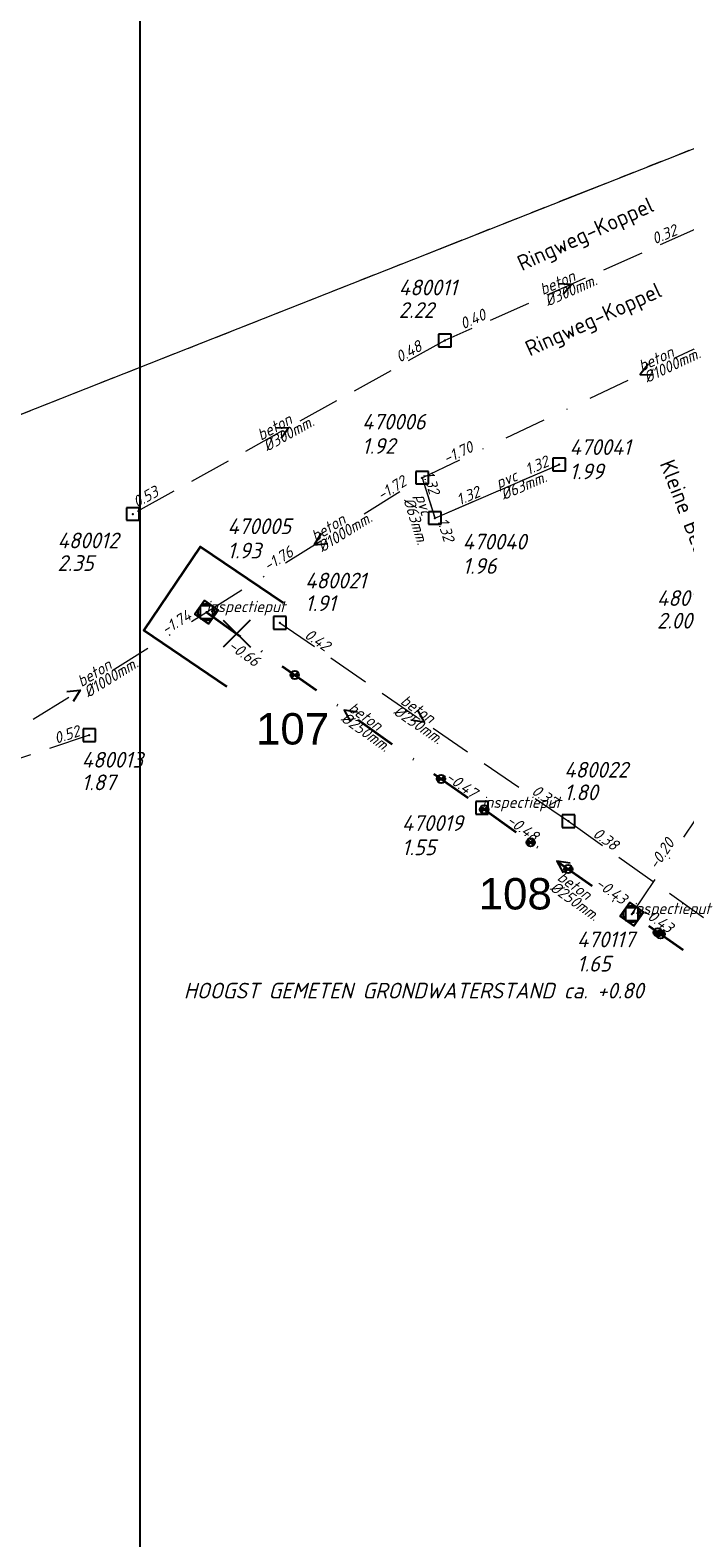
# Model space of a CAD drawing. Header units: metres. Extents: x 152202 to 157341, y 461610 to 468701.
# Tile 106 of 238: x 154572 to 154650, y 464004 to 464184. Entities that reach past the tile are written whole.
import ezdxf
from ezdxf.enums import TextEntityAlignment as Align
from ezdxf.lldxf.tags import DXFTag

# ---------------------------------------------------------------- set-up
doc = ezdxf.new("R2010")
doc.units = ezdxf.units.M
doc.header["$PDMODE"] = 64
doc.header["$PDSIZE"] = 1.5
for name, pattern in [('RI-GWA', [18.45, 6, -1.8, 1.75, -1.8, 1.75, -1.8, 1.75, -1.8]), ('RI-HWA', [7.4, 5, -2.4]), ('RI-VWA', [11, 5, -3, 0, -3])]:
    doc.linetypes.add(name, pattern=pattern)
doc.layers.get('0').update_dxf_attribs({"linetype": 'CONTINUOUS'})
doc.layers.get('DEFPOINTS').update_dxf_attribs({"linetype": 'CONTINUOUS'})
for name, color, linetype, lineweight in [('B-OI-RI-DRUK-G', 190, 'RI-PERS', 18), ('B-OI-RI-GWA_TRANSPORTLEIDING-G', 10, 'RI-GWA', 18), ('B-OI-RI-HWA-BOB-T18', 150, 'CONTINUOUS', 18), ('B-OI-RI-HWA-MATERIAAL-T18', 150, 'CONTINUOUS', 18), ('B-OI-RI-HWA-PUTDEKSELHOOGTE-T25', 150, 'CONTINUOUS', 25), ('B-OI-RI-HWA-PUTNUMMER-T25', 150, 'CONTINUOUS', 25), ('B-OI-RI-HWA_DIAMETER-T18', 150, 'CONTINUOUS', 18), ('B-OI-RI-HWA_RIOOLPUT-S', 150, 'CONTINUOUS', 25), ('B-OI-RI-HWA_TRANSPORTLEIDING-G', 150, 'RI-HWA', 18), ('B-OI-RI-PERSLEIDING-G', 210, 'RI-PERS', 18), ('B-OI-RI-STROOMRICHTING-S', 252, 'CONTINUOUS', 25), ('B-OI-RI-VWA-BOB-T18', 34, 'CONTINUOUS', 18), ('B-OI-RI-VWA-DIAMETER-T18', 34, 'CONTINUOUS', 18), ('B-OI-RI-VWA-MATERIAAL-T18', 34, 'CONTINUOUS', 18), ('B-OI-RI-VWA_PUTDEKSELHOOGTE-T25', 34, 'CONTINUOUS', 25), ('B-OI-RI-VWA_PUTNUMMER-T25', 34, 'CONTINUOUS', 25), ('B-OI-RI-VWA_RIOOLPUT-S', 34, 'CONTINUOUS', 25), ('B-OI-RI-VWA_TRANSPORTLEIDING-G', 34, 'RI-VWA', 18), ('B-RO-OG-TOPOGRAFIE-T18', 2, 'CONTINUOUS', 18), ('N-OI-RI-STROOMRICHTING-S', 252, 'CONTINUOUS', 25), ('N-OI-RI-T50', 130, 'CONTINUOUS', 50), ('N-OI-RI-VRIJVERVAL_HULPSTUK-S', 210, 'CONTINUOUS', 25), ('N-OI-RI-VRIJVERVAL_HULPSTUK-S-GESLOTEN', 190, 'CONTINUOUS', 25), ('N-OI-RI-VWA-BOB-T18', 36, 'CONTINUOUS', 18), ('N-OI-RI-VWA-DIAMETER-T18', 36, 'CONTINUOUS', 18), ('N-OI-RI-VWA-MATERIAAL-T18', 36, 'CONTINUOUS', 18), ('N-OI-RI-VWA_PUTDEKSELHOOGTE-T25', 36, 'CONTINUOUS', 25), ('N-OI-RI-VWA_PUTNUMMER-T25', 36, 'CONTINUOUS', 25), ('N-OI-RI-VWA_RIOOLPUT-S', 36, 'CONTINUOUS', 25), ('N-OI-RI-VWA_TRANSPORTLEIDING-G', 36, 'RI-VWA', 35), ('N-OI-WH-T25', 2, 'CONTINUOUS', 25), ('N-RO-KG-GRENS_WERK-G', 7, 'XX-WERKGRENS', 35)]:
    doc.layers.add(name, color=color, linetype=linetype, lineweight=lineweight)
doc.styles.add('ARIAL', font='arial.ttf')
doc.styles.add('NLCS-ISO-M200-T18', font='NLCS-ISO.ttf', dxfattribs={"height": 360})
doc.styles.add('NLCS-ISO-M500-T18_CURSIEF', font='NLCS-ISO.ttf', dxfattribs={"oblique": 15, "height": 0.9})
doc.styles.add('NLCS-ISO-M750-T18_CURSIEF', font='NLCS-ISO.ttf', dxfattribs={"oblique": 15, "height": 1.35})
doc.styles.add('NLCS-ISO-M750-T25_CURSIEF', font='NLCS-ISO.ttf', dxfattribs={"oblique": 15, "height": 1.875})
tags = doc.linetypes.add('RI-PERS', pattern='A,7,-2,["P",Standard,S=1.8,R=0,X=-0.5,Y=-0.9],-2,7,-2,[102,NLCS.SHX,S=1,R=180,X=0,Y=0],-2', length=22).pattern_tags.tags
tags[6] = DXFTag(74, 10)
doc.linetypes.add('XX-WERKGRENS', pattern='A,0,[137,NLCS.SHX,S=0.1,R=0,X=-1.1,Y=-1.35],-6', length=6)

# ---------------------------------------------------------------- blocks, each defined once
blk = doc.blocks.new('ACMAP_ANN_TEMPLATE_vwa-diam')
at = {"style": 'NLCS-ISO-M750-T18_CURSIEF', "oblique": 15}
blk.add_attdef('vwa-diam', (0.3, -1.3), '', height=1.35, dxfattribs=at)
blk = doc.blocks.new('ACMAP_ANN_TEMPLATE_vwa-materiaal')
at = {"style": 'NLCS-ISO-M750-T18_CURSIEF', "oblique": 15}
blk.add_attdef('vwa-mat', (0.3, 0.2), '', height=1.35, dxfattribs=at)
blk = doc.blocks.new('ACMAP_ANN_TEMPLATE_vwa-nap-l')
at = {"style": 'NLCS-ISO-M750-T18_CURSIEF', "oblique": 15}
blk.add_attdef('vwa-nap-l', (3.3, 0.2), '', height=1.35, dxfattribs=at)
blk = doc.blocks.new('ACMAP_ANN_TEMPLATE_vwa-nap-r')
at = {"style": 'NLCS-ISO-M750-T18_CURSIEF', "oblique": 15}
blk.add_attdef('vwa-nap-r', (-5.6, 0.2), '', height=1.35, dxfattribs=at)
blk = doc.blocks.new('ACMAP_ANN_TEMPLATE_type knoop')
at = {"layer": 'DEFPOINTS', "style": 'NLCS-ISO-M750-T18_CURSIEF', "oblique": 15}
blk.add_attdef('type_knoop', (0, 0), '', height=1.35, dxfattribs=at)
blk = doc.blocks.new('ACMAP_ANN_TEMPLATE_vwa-puth')
at = {"style": 'NLCS-ISO-M750-T25_CURSIEF', "oblique": 15}
blk.add_attdef('vwa-puth', (-3, 5), '', height=1.88, dxfattribs=at)
blk = doc.blocks.new('ACMAP_ANN_TEMPLATE_vwa-putnr')
at = {"style": 'NLCS-ISO-M750-T25_CURSIEF', "oblique": 15}
blk.add_attdef('vaw-putnr', (-3, 7.9), '', height=1.88, dxfattribs=at)
blk = doc.blocks.new('ACMAP_ANN_TEMPLATE_hwa-diam')
at = {"style": 'NLCS-ISO-M750-T18_CURSIEF', "oblique": 15}
blk.add_attdef('hwa-diam', (-3.7, -1.3), '', height=1.35, dxfattribs=at)
blk = doc.blocks.new('ACMAP_ANN_TEMPLATE_hwa-materiaal')
at = {"style": 'NLCS-ISO-M750-T18_CURSIEF', "oblique": 15}
blk.add_attdef('hwa-mat', (-3.7, 0.2), '', height=1.35, dxfattribs=at)
blk = doc.blocks.new('ACMAP_ANN_TEMPLATE_hwa-nap-l')
at = {"style": 'NLCS-ISO-M750-T18_CURSIEF', "oblique": 15}
blk.add_attdef('hwa-nap-l', (3.3, 0.2), '', height=1.35, dxfattribs=at)
blk = doc.blocks.new('ACMAP_ANN_TEMPLATE_hwa-nap-r')
at = {"style": 'NLCS-ISO-M750-T18_CURSIEF', "oblique": 15}
blk.add_attdef('hwa-nap-r', (-5.6, 0.2), '', height=1.35, dxfattribs=at)
blk = doc.blocks.new('ACMAP_ANN_TEMPLATE_hwa-puth')
at = {"color": 0, "linetype": 'ByBlock', "style": 'NLCS-ISO-M750-T25_CURSIEF', "oblique": 15}
blk.add_attdef('hwa-puth', (-9, -6.8), '', height=1.88, dxfattribs=at)
blk = doc.blocks.new('ACMAP_ANN_TEMPLATE_hwa-putnr')
at = {"color": 0, "linetype": 'ByBlock', "style": 'NLCS-ISO-M750-T25_CURSIEF', "oblique": 15}
blk.add_attdef('hwa-putnr', (-9, -4.1), '', height=1.88, dxfattribs=at)
blk = doc.blocks.new('SRI-HULP')
h = blk.add_hatch(color=256)
h.dxf.hatch_style = 1
h.paths.add_polyline_path([(-0.71, 0.71, 0.198912), (-1, 0, 0.198912), (-0.71, -0.71), (0, 0)])
h = blk.add_hatch(color=256)
h.dxf.hatch_style = 1
h.paths.add_polyline_path([(1, 0, 0.198912), (0.71, 0.71), (0, 0), (0.71, -0.71, 0.198912)])
for p, q in [((-0.71, 0.71), (0.71, -0.71)), ((-0.71, -0.71), (0.71, 0.71))]:
    blk.add_line(p, q)
blk.add_circle((0, 0), 1)
blk = doc.blocks.new('SRI-HULP-B')
blk.add_line((-5.43, 5.4), (5.4, -5.4))
at = {"flags": 128}
blk.add_lwpolyline([(5.38, 5.42), (0, 0), (-5.4, -5.4)], dxfattribs=at)
blk = doc.blocks.new('B-SRI-PUT_VWA-SO')
at = {"flags": 128}
blk.add_lwpolyline([(-2, 2), (2, 2), (2, -2), (-2, -2)], close=True, dxfattribs=at)
at = {"lineweight": -3, "flags": 128}
blk.add_lwpolyline([(2, -2), (2, 2), (-2, 2), (-2, -2)], close=True, dxfattribs=at)
at = {"lineweight": -3}
blk.add_circle((0, 0), 2, dxfattribs=at)

msp = doc.modelspace()

# ---------------------------------------------------------------- linework, layer by layer
at = {"layer": 'B-OI-RI-DRUK-G'}
for p, q in [((154620.3, 464125.9), (154635.14, 464132.29)), ((154618.78, 464130.72), (154620.3, 464125.9))]:
    msp.add_line(p, q, dxfattribs=at)
at = {"layer": 'B-OI-RI-GWA_TRANSPORTLEIDING-G'}
msp.add_line((154497.9, 464109.4), (154818.2, 464236.1), dxfattribs=at)
at = {"layer": 'B-OI-RI-HWA_RIOOLPUT-S'}
for p in [(154621.5, 464147.09), (154584.28, 464126.38), (154601.81, 464113.38), (154579.08, 464099.97), (154636.24, 464089.69)]:
    msp.add_point(p, dxfattribs=at)
at = {"layer": 'B-OI-RI-HWA_TRANSPORTLEIDING-G'}
for p, q in [((154651.77, 464160.56), (154621.5, 464147.09)), ((154621.5, 464147.09), (154584.28, 464126.38)), ((154601.81, 464113.38), (154636.24, 464089.69)), ((154579.08, 464099.97), (154529.5, 464083.5)), ((154636.24, 464089.69), (154685.15, 464054.88))]:
    msp.add_line(p, q, dxfattribs=at)
at = {"layer": 'B-OI-RI-PERSLEIDING-G'}
msp.add_line((154497.9, 464109.4), (154818.2, 464236.1), dxfattribs=at)
at = {"layer": 'B-OI-RI-STROOMRICHTING-S'}
for points in [[(154635.03, 464153.9), (154636.64, 464153.83), (154635.61, 464152.58)], [(154645.79, 464144.31), (154644.79, 464143.04), (154646.4, 464143.01)], [(154601.28, 464136.66), (154602.89, 464136.73), (154601.98, 464135.41)], [(154606.76, 464124.06), (154605.91, 464122.69), (154607.52, 464122.84)], [(154576.39, 464105.2), (154577.99, 464105.34), (154577.15, 464103.98)], [(154618.25, 464102.94), (154619.02, 464101.54), (154617.43, 464101.76)]]:
    msp.add_lwpolyline(points, dxfattribs=at)
at = {"layer": 'B-OI-RI-VWA_RIOOLPUT-S'}
for p in [(154635.14, 464132.29), (154618.78, 464130.72), (154620.3, 464125.9), (154620.3, 464125.9), (154620.3, 464125.9), (154593.05, 464114.66), (154643.8, 464078.6)]:
    msp.add_point(p, dxfattribs=at)
at = {"layer": 'B-OI-RI-VWA_TRANSPORTLEIDING-G'}
for p, q in [((154618.78, 464130.72), (154670.81, 464155.37)), ((154620.3, 464125.9), (154635.14, 464132.29)), ((154593.05, 464114.66), (154618.78, 464130.72)), ((154618.78, 464130.72), (154620.3, 464125.9)), ((154562.94, 464096.03), (154593.05, 464114.66)), ((154643.8, 464078.6), (154659.6, 464102))]:
    msp.add_line(p, q, dxfattribs=at)
at = {"layer": 'DEFPOINTS', "flags": 128}
msp.add_lwpolyline([(155200.091, 464486.663), (154780.704, 464486.663), (154780.704, 464258.328), (154585.091, 464258.328), (154585.091, 463882.913), (154703.67, 463882.913), (154735.091, 463882.913), (155058.611, 463882.913), (155058.611, 463956.567), (155200.091, 463956.567)], close=True, dxfattribs=at)
at = {"layer": 'N-OI-RI-STROOMRICHTING-S'}
for points in [[(154611.08, 464102.72), (154609.49, 464102.97), (154610.25, 464101.55)], [(154611.08, 464102.72), (154609.49, 464102.97), (154610.25, 464101.55)], [(154636.46, 464084.69), (154634.86, 464084.94), (154635.62, 464083.52)], [(154636.46, 464084.69), (154634.86, 464084.94), (154635.62, 464083.52)]]:
    msp.add_lwpolyline(points, dxfattribs=at)
at = {"layer": 'N-OI-RI-VWA_RIOOLPUT-S'}
for p in [(154593.05, 464114.66), (154625.93, 464091.28), (154643.8, 464078.6)]:
    msp.add_point(p, dxfattribs=at)
at = {"layer": 'N-OI-RI-VWA_TRANSPORTLEIDING-G'}
for p, q in [((154593.05, 464114.66), (154625.93, 464091.28)), ((154625.93, 464091.28), (154643.8, 464078.6)), ((154668.07, 464061.51), (154643.8, 464078.6))]:
    msp.add_line(p, q, dxfattribs=at)
at = {"layer": 'N-RO-KG-GRENS_WERK-G', "ltscale": 0.5, "flags": 128}
msp.add_lwpolyline([(154602.23, 464115.725), (154592.296, 464122.457), (154585.565, 464112.523), (154595.499, 464105.791)], dxfattribs=at)

# ---------------------------------------------------------------- block references
at = {"layer": 'B-OI-RI-HWA-BOB-T18'}
ref = msp.add_blockref('ACMAP_ANN_TEMPLATE_hwa-nap-r', (154651.77, 464160.56), dxfattribs=dict(at, rotation=22.9379964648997))
ref.add_attrib('hwa-nap-r', '0.32', (154646.535, 464158.562), dxfattribs={"layer": '0', "color": 0, "linetype": 'ByBlock', "height": 1.35, "rotation": 22.938, "style": 'NLCS-ISO-M750-T18_CURSIEF', "oblique": 15})
ref = msp.add_blockref('ACMAP_ANN_TEMPLATE_hwa-nap-r', (154628.876, 464150.502), dxfattribs=dict(at, rotation=23.98882701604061))
ref.add_attrib('hwa-nap-r', '0.40', (154623.679, 464148.408), dxfattribs={"layer": '0', "color": 0, "linetype": 'ByBlock', "height": 1.35, "rotation": 23.98883, "style": 'NLCS-ISO-M750-T18_CURSIEF', "oblique": 15})
ref = msp.add_blockref('ACMAP_ANN_TEMPLATE_hwa-nap-l', (154613.318, 464142.65), dxfattribs=dict(at, rotation=29.09249380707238))
ref.add_attrib('hwa-nap-l', '0.48', (154616.104, 464144.429), dxfattribs={"layer": '0', "color": 0, "linetype": 'ByBlock', "height": 1.35, "rotation": 29.09249, "style": 'NLCS-ISO-M750-T18_CURSIEF', "oblique": 15})
ref = msp.add_blockref('ACMAP_ANN_TEMPLATE_hwa-nap-r', (154589.746, 464129.637), dxfattribs=dict(at, rotation=29.09249380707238))
ref.add_attrib('hwa-nap-r', '0.53', (154584.755, 464127.089), dxfattribs={"layer": '0', "color": 0, "linetype": 'ByBlock', "height": 1.35, "rotation": 29.09249, "style": 'NLCS-ISO-M750-T18_CURSIEF', "oblique": 15})
ref = msp.add_blockref('ACMAP_ANN_TEMPLATE_hwa-nap-l', (154601.81, 464113.38), dxfattribs=dict(at, rotation=325.4695887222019))
ref.add_attrib('hwa-nap-l', '0.42', (154604.642, 464111.674), dxfattribs={"layer": '0', "color": 0, "linetype": 'ByBlock', "height": 1.35, "rotation": 325.46959, "style": 'NLCS-ISO-M750-T18_CURSIEF', "oblique": 15})
ref = msp.add_blockref('ACMAP_ANN_TEMPLATE_hwa-nap-l', (154572.082, 464097.684), dxfattribs=dict(at, rotation=18.37599186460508))
ref.add_attrib('hwa-nap-l', '0.52', (154575.15, 464098.915), dxfattribs={"layer": '0', "color": 0, "linetype": 'ByBlock', "height": 1.35, "rotation": 18.37599, "style": 'NLCS-ISO-M750-T18_CURSIEF', "oblique": 15})
ref = msp.add_blockref('ACMAP_ANN_TEMPLATE_hwa-nap-r', (154636.24, 464089.69), dxfattribs=dict(at, rotation=325.4695887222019))
ref.add_attrib('hwa-nap-r', '0.37', (154631.74, 464093.029), dxfattribs={"layer": '0', "color": 0, "linetype": 'ByBlock', "height": 1.35, "rotation": 325.46959, "style": 'NLCS-ISO-M750-T18_CURSIEF', "oblique": 15})
ref = msp.add_blockref('ACMAP_ANN_TEMPLATE_hwa-nap-l', (154636.24, 464089.69), dxfattribs=dict(at, rotation=324.5599563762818))
ref.add_attrib('hwa-nap-l', '0.38', (154639.045, 464087.939), dxfattribs={"layer": '0', "color": 0, "linetype": 'ByBlock', "height": 1.35, "rotation": 324.55996, "style": 'NLCS-ISO-M750-T18_CURSIEF', "oblique": 15})
at = {"layer": 'B-OI-RI-HWA-MATERIAAL-T18'}
ref = msp.add_blockref('ACMAP_ANN_TEMPLATE_hwa-materiaal', (154636.635, 464153.825), dxfattribs=dict(at, rotation=23.98882701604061))
ref.add_attrib('hwa-mat', 'beton', (154633.173, 464152.503), dxfattribs={"layer": '0', "color": 0, "linetype": 'ByBlock', "height": 1.35, "rotation": 23.98883, "style": 'NLCS-ISO-M750-T18_CURSIEF', "oblique": 15})
ref = msp.add_blockref('ACMAP_ANN_TEMPLATE_hwa-materiaal', (154602.89, 464136.735), dxfattribs=dict(at, rotation=29.09249380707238))
ref.add_attrib('hwa-mat', 'beton', (154599.56, 464135.111), dxfattribs={"layer": '0', "color": 0, "linetype": 'ByBlock', "height": 1.35, "rotation": 29.09249, "style": 'NLCS-ISO-M750-T18_CURSIEF', "oblique": 15})
ref = msp.add_blockref('ACMAP_ANN_TEMPLATE_hwa-materiaal', (154619.025, 464101.535), dxfattribs=dict(at, rotation=325.4695887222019))
ref.add_attrib('hwa-mat', 'beton', (154616.09, 464103.797), dxfattribs={"layer": '0', "color": 0, "linetype": 'ByBlock', "height": 1.35, "rotation": 325.46959, "style": 'NLCS-ISO-M750-T18_CURSIEF', "oblique": 15})
at = {"layer": 'B-OI-RI-HWA-PUTDEKSELHOOGTE-T25'}
for p, values in [((154624.993, 464156.594), {'hwa-puth': '2.22'}), ((154584.28, 464126.38), {'hwa-puth': '2.35'}), ((154613.826, 464121.586), {'hwa-puth': '1.91'}), ((154655.8, 464119.5), {'hwa-puth': '2.00'}), ((154587.163, 464100.19), {'hwa-puth': '1.87'}), ((154644.738, 464098.998), {'hwa-puth': '1.80'})]:
    msp.add_blockref('ACMAP_ANN_TEMPLATE_hwa-puth', p, dxfattribs=at).add_auto_attribs(values)
at = {"layer": 'B-OI-RI-HWA-PUTNUMMER-T25'}
for p, values in [((154624.993, 464156.594), {'hwa-putnr': '480011'}), ((154584.28, 464126.38), {'hwa-putnr': '480012'}), ((154613.826, 464121.586), {'hwa-putnr': '480021'}), ((154655.8, 464119.5), {'hwa-putnr': '480148'}), ((154587.163, 464100.19), {'hwa-putnr': '480013'}), ((154644.738, 464098.998), {'hwa-putnr': '480022'})]:
    msp.add_blockref('ACMAP_ANN_TEMPLATE_hwa-putnr', p, dxfattribs=at).add_auto_attribs(values)
at = {"layer": 'B-OI-RI-HWA_DIAMETER-T18'}
ref = msp.add_blockref('ACMAP_ANN_TEMPLATE_hwa-diam', (154636.635, 464153.825), dxfattribs=dict(at, rotation=23.98882701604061))
ref.add_attrib('hwa-diam', '%%c300mm.', (154633.783, 464151.133), dxfattribs={"layer": '0', "color": 0, "linetype": 'ByBlock', "height": 1.35, "rotation": 23.98883, "style": 'NLCS-ISO-M750-T18_CURSIEF', "oblique": 15})
ref = msp.add_blockref('ACMAP_ANN_TEMPLATE_hwa-diam', (154602.89, 464136.735), dxfattribs=dict(at, rotation=29.09249380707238))
ref.add_attrib('hwa-diam', '%%c300mm.', (154600.289, 464133.8), dxfattribs={"layer": '0', "color": 0, "linetype": 'ByBlock', "height": 1.35, "rotation": 29.09249, "style": 'NLCS-ISO-M750-T18_CURSIEF', "oblique": 15})
ref = msp.add_blockref('ACMAP_ANN_TEMPLATE_hwa-diam', (154619.025, 464101.535), dxfattribs=dict(at, rotation=325.4695887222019))
ref.add_attrib('hwa-diam', '%%c250mm.', (154615.24, 464102.561), dxfattribs={"layer": '0', "color": 0, "linetype": 'ByBlock', "height": 1.35, "rotation": 325.46959, "style": 'NLCS-ISO-M750-T18_CURSIEF', "oblique": 15})
at = {"layer": 'B-OI-RI-VWA-BOB-T18'}
ref = msp.add_blockref('ACMAP_ANN_TEMPLATE_vwa-nap-l', (154618.78, 464130.72), dxfattribs=dict(at, rotation=25.34996277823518))
ref.add_attrib('vwa-nap-l', '-1.70', (154621.677, 464132.314), dxfattribs={"layer": '0', "color": 0, "linetype": 'ByBlock', "height": 1.35, "rotation": 25.34996, "style": 'NLCS-ISO-M750-T18_CURSIEF', "oblique": 15})
ref = msp.add_blockref('ACMAP_ANN_TEMPLATE_vwa-nap-r', (154636.657, 464133.048), dxfattribs=dict(at, rotation=23.29637273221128))
ref.add_attrib('vwa-nap-r', '1.32', (154631.435, 464131.017), dxfattribs={"layer": '0', "color": 0, "linetype": 'ByBlock', "height": 1.35, "rotation": 23.29637, "style": 'NLCS-ISO-M750-T18_CURSIEF', "oblique": 15})
ref = msp.add_blockref('ACMAP_ANN_TEMPLATE_vwa-nap-r', (154618.78, 464130.72), dxfattribs=dict(at, rotation=31.97134294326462))
ref.add_attrib('vwa-nap-r', '-1.72', (154613.924, 464127.924), dxfattribs={"layer": '0', "color": 0, "linetype": 'ByBlock', "height": 1.35, "rotation": 31.97134, "style": 'NLCS-ISO-M750-T18_CURSIEF', "oblique": 15})
ref = msp.add_blockref('ACMAP_ANN_TEMPLATE_vwa-nap-r', (154620.3, 464125.9), dxfattribs=dict(at, rotation=287.5028093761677))
ref.add_attrib('vwa-nap-r', '1.32', (154618.807, 464131.301), dxfattribs={"layer": '0', "color": 0, "linetype": 'ByBlock', "height": 1.35, "rotation": 287.50281, "style": 'NLCS-ISO-M750-T18_CURSIEF', "oblique": 15})
ref = msp.add_blockref('ACMAP_ANN_TEMPLATE_vwa-nap-l', (154620.3, 464125.9), dxfattribs=dict(at, rotation=23.29637273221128))
ref.add_attrib('vwa-nap-l', '1.32', (154623.252, 464127.389), dxfattribs={"layer": '0', "color": 0, "linetype": 'ByBlock', "height": 1.35, "rotation": 23.29637, "style": 'NLCS-ISO-M750-T18_CURSIEF', "oblique": 15})
ref = msp.add_blockref('ACMAP_ANN_TEMPLATE_vwa-nap-l', (154619.364, 464128.754), dxfattribs=dict(at, rotation=287.5028093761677))
ref.add_attrib('vwa-nap-l', '1.32', (154620.547, 464125.667), dxfattribs={"layer": '0', "color": 0, "linetype": 'ByBlock', "height": 1.35, "rotation": 287.50281, "style": 'NLCS-ISO-M750-T18_CURSIEF', "oblique": 15})
ref = msp.add_blockref('ACMAP_ANN_TEMPLATE_vwa-nap-l', (154597.697, 464117.567), dxfattribs=dict(at, rotation=31.97134294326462))
ref.add_attrib('vwa-nap-l', '-1.76', (154600.39, 464119.484), dxfattribs={"layer": '0', "color": 0, "linetype": 'ByBlock', "height": 1.35, "rotation": 31.97134, "style": 'NLCS-ISO-M750-T18_CURSIEF', "oblique": 15})
ref = msp.add_blockref('ACMAP_ANN_TEMPLATE_vwa-nap-r', (154593.05, 464114.66), dxfattribs=dict(at, rotation=31.74637641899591))
ref.add_attrib('vwa-nap-r', '-1.74', (154588.183, 464111.884), dxfattribs={"layer": '0', "color": 0, "linetype": 'ByBlock', "height": 1.35, "rotation": 31.74638, "style": 'NLCS-ISO-M750-T18_CURSIEF', "oblique": 15})
ref = msp.add_blockref('ACMAP_ANN_TEMPLATE_vwa-nap-l', (154645.103, 464080.971), dxfattribs=dict(at, rotation=55.97224023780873))
ref.add_attrib('vwa-nap-l', '-0.20', (154646.784, 464083.818), dxfattribs={"layer": '0', "color": 0, "linetype": 'ByBlock', "height": 1.35, "rotation": 55.97224, "style": 'NLCS-ISO-M750-T18_CURSIEF', "oblique": 15})
at = {"layer": 'B-OI-RI-VWA-DIAMETER-T18'}
ref = msp.add_blockref('ACMAP_ANN_TEMPLATE_vwa-diam', (154644.795, 464143.045), dxfattribs=dict(at, rotation=25.34996277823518))
ref.add_attrib('vwa-diam', '%%c1000mm.', (154645.623, 464141.999), dxfattribs={"layer": '0', "color": 0, "linetype": 'ByBlock', "height": 1.35, "rotation": 25.34996, "style": 'NLCS-ISO-M750-T18_CURSIEF', "oblique": 15})
ref = msp.add_blockref('ACMAP_ANN_TEMPLATE_vwa-diam', (154627.72, 464129.095), dxfattribs=dict(at, rotation=23.29637273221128))
ref.add_attrib('vwa-diam', '%%c63mm.', (154628.51, 464128.02), dxfattribs={"layer": '0', "color": 0, "linetype": 'ByBlock', "height": 1.35, "rotation": 23.29637, "style": 'NLCS-ISO-M750-T18_CURSIEF', "oblique": 15})
ref = msp.add_blockref('ACMAP_ANN_TEMPLATE_vwa-diam', (154617.679, 464128.761), dxfattribs=dict(at, rotation=287.5028093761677))
ref.add_attrib('vwa-diam', '%%c63mm.', (154616.53, 464128.084), dxfattribs={"layer": '0', "color": 0, "linetype": 'ByBlock', "height": 1.35, "rotation": 287.50281, "style": 'NLCS-ISO-M750-T18_CURSIEF', "oblique": 15})
ref = msp.add_blockref('ACMAP_ANN_TEMPLATE_vwa-diam', (154605.915, 464122.69), dxfattribs=dict(at, rotation=31.97134294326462))
ref.add_attrib('vwa-diam', '%%c1000mm.', (154606.858, 464121.746), dxfattribs={"layer": '0', "color": 0, "linetype": 'ByBlock', "height": 1.35, "rotation": 31.97134, "style": 'NLCS-ISO-M750-T18_CURSIEF', "oblique": 15})
ref = msp.add_blockref('ACMAP_ANN_TEMPLATE_vwa-diam', (154577.995, 464105.345), dxfattribs=dict(at, rotation=31.74637641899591))
ref.add_attrib('vwa-diam', '%%c1000mm.', (154578.934, 464104.397), dxfattribs={"layer": '0', "color": 0, "linetype": 'ByBlock', "height": 1.35, "rotation": 31.74638, "style": 'NLCS-ISO-M750-T18_CURSIEF', "oblique": 15})
at = {"layer": 'B-OI-RI-VWA-MATERIAAL-T18'}
ref = msp.add_blockref('ACMAP_ANN_TEMPLATE_vwa-materiaal', (154644.795, 464143.045), dxfattribs=dict(at, rotation=25.34996277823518))
ref.add_attrib('vwa-mat', 'beton', (154644.98, 464143.354), dxfattribs={"layer": '0', "color": 0, "linetype": 'ByBlock', "height": 1.35, "rotation": 25.34996, "style": 'NLCS-ISO-M750-T18_CURSIEF', "oblique": 15})
ref = msp.add_blockref('ACMAP_ANN_TEMPLATE_vwa-materiaal', (154627.72, 464129.095), dxfattribs=dict(at, rotation=23.29637273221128))
ref.add_attrib('vwa-mat', 'pvc', (154627.916, 464129.397), dxfattribs={"layer": '0', "color": 0, "linetype": 'ByBlock', "height": 1.35, "rotation": 23.29637, "style": 'NLCS-ISO-M750-T18_CURSIEF', "oblique": 15})
ref = msp.add_blockref('ACMAP_ANN_TEMPLATE_vwa-materiaal', (154617.679, 464128.761), dxfattribs=dict(at, rotation=287.5028093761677))
ref.add_attrib('vwa-mat', 'pvc', (154617.96, 464128.535), dxfattribs={"layer": '0', "color": 0, "linetype": 'ByBlock', "height": 1.35, "rotation": 287.50281, "style": 'NLCS-ISO-M750-T18_CURSIEF', "oblique": 15})
ref = msp.add_blockref('ACMAP_ANN_TEMPLATE_vwa-materiaal', (154605.915, 464122.69), dxfattribs=dict(at, rotation=31.97134294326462))
ref.add_attrib('vwa-mat', 'beton', (154606.064, 464123.019), dxfattribs={"layer": '0', "color": 0, "linetype": 'ByBlock', "height": 1.35, "rotation": 31.97134, "style": 'NLCS-ISO-M750-T18_CURSIEF', "oblique": 15})
ref = msp.add_blockref('ACMAP_ANN_TEMPLATE_vwa-materiaal', (154577.995, 464105.345), dxfattribs=dict(at, rotation=31.74637641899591))
ref.add_attrib('vwa-mat', 'beton', (154578.145, 464105.673), dxfattribs={"layer": '0', "color": 0, "linetype": 'ByBlock', "height": 1.35, "rotation": 31.74638, "style": 'NLCS-ISO-M750-T18_CURSIEF', "oblique": 15})
at = {"layer": 'B-OI-RI-VWA_PUTDEKSELHOOGTE-T25'}
ref = msp.add_blockref('ACMAP_ANN_TEMPLATE_vwa-puth', (154614.618, 464128.567), dxfattribs=at)
ref.add_attrib('vwa-puth', '1.92', (154611.618, 464133.567), dxfattribs={"layer": '0', "color": 0, "linetype": 'ByBlock', "height": 1.875, "style": 'NLCS-ISO-M750-T25_CURSIEF', "oblique": 15})
ref = msp.add_blockref('ACMAP_ANN_TEMPLATE_vwa-puth', (154639.377, 464125.533), dxfattribs=at)
ref.add_attrib('vwa-puth', '1.99', (154636.377, 464130.533), dxfattribs={"layer": '0', "color": 0, "linetype": 'ByBlock', "height": 1.875, "style": 'NLCS-ISO-M750-T25_CURSIEF', "oblique": 15})
ref = msp.add_blockref('ACMAP_ANN_TEMPLATE_vwa-puth', (154626.615, 464114.238), dxfattribs=at)
ref.add_attrib('vwa-puth', '1.96', (154623.615, 464119.238), dxfattribs={"layer": '0', "color": 0, "linetype": 'ByBlock', "height": 1.875, "style": 'NLCS-ISO-M750-T25_CURSIEF', "oblique": 15})
at = {"layer": 'B-OI-RI-VWA_PUTNUMMER-T25'}
ref = msp.add_blockref('ACMAP_ANN_TEMPLATE_vwa-putnr', (154614.618, 464128.567), dxfattribs=at)
ref.add_attrib('vaw-putnr', '470006', (154611.618, 464136.467), dxfattribs={"layer": '0', "color": 0, "linetype": 'ByBlock', "height": 1.875, "style": 'NLCS-ISO-M750-T25_CURSIEF', "oblique": 15})
ref = msp.add_blockref('ACMAP_ANN_TEMPLATE_vwa-putnr', (154639.377, 464125.533), dxfattribs=at)
ref.add_attrib('vaw-putnr', '470041', (154636.377, 464133.433), dxfattribs={"layer": '0', "color": 0, "linetype": 'ByBlock', "height": 1.875, "style": 'NLCS-ISO-M750-T25_CURSIEF', "oblique": 15})
ref = msp.add_blockref('ACMAP_ANN_TEMPLATE_vwa-putnr', (154626.615, 464114.238), dxfattribs=at)
ref.add_attrib('vaw-putnr', '470040', (154623.615, 464122.138), dxfattribs={"layer": '0', "color": 0, "linetype": 'ByBlock', "height": 1.875, "style": 'NLCS-ISO-M750-T25_CURSIEF', "oblique": 15})
at = {"layer": 'DEFPOINTS'}
for p in [(154593.05, 464114.66), (154625.93, 464091.28), (154643.8, 464078.6)]:
    msp.add_blockref('ACMAP_ANN_TEMPLATE_type knoop', p, dxfattribs=at).add_auto_attribs({'type_knoop': 'inspectieput'})
at = {"layer": 'DEFPOINTS', "xscale": 0.5, "yscale": 0.5, "zscale": 0.5}
msp.add_blockref('SRI-HULP', (154626.188, 464091.094), dxfattribs=at)
at = {"layer": 'N-OI-RI-VRIJVERVAL_HULPSTUK-S', "xscale": 0.5, "yscale": 0.5, "zscale": 0.5}
for p in [(154603.594, 464107.156), (154621.047, 464094.75), (154631.734, 464087.156), (154636.219, 464083.969), (154646.906, 464076.406), (154647.234, 464076.188)]:
    msp.add_blockref('SRI-HULP', p, dxfattribs=at)
at = {"layer": 'N-OI-RI-VRIJVERVAL_HULPSTUK-S-GESLOTEN', "xscale": 0.3, "yscale": 0.3, "zscale": 0.3}
msp.add_blockref('SRI-HULP-B', (154596.672, 464112.094), dxfattribs=at)
at = {"layer": 'N-OI-RI-VWA-BOB-T18'}
for name, p, rotation, values in [('ACMAP_ANN_TEMPLATE_vwa-nap-l', (154592.728, 464112.138), 324.5844878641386, {'vwa-nap-l': '-0.66'}), ('ACMAP_ANN_TEMPLATE_vwa-nap-r', (154625.93, 464091.28), 324.5844878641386, {'vwa-nap-r': '-0.47'}), ('ACMAP_ANN_TEMPLATE_vwa-nap-l', (154625.93, 464091.28), 324.6416654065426, {'vwa-nap-l': '-0.48'}), ('ACMAP_ANN_TEMPLATE_vwa-nap-r', (154643.8, 464078.6), 324.6416654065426, {'vwa-nap-r': '-0.43'}), ('ACMAP_ANN_TEMPLATE_vwa-nap-r', (154649.322, 464075.189), 324.8482674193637, {'vwa-nap-r': '-0.43'})]:
    msp.add_blockref(name, p, dxfattribs=dict(at, rotation=rotation)).add_auto_attribs(values)
at = {"layer": 'N-OI-RI-VWA-DIAMETER-T18'}
for p, rotation in [((154609.49, 464102.97), 324.5844878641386), ((154634.437, 464082.763), 324.6416654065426)]:
    msp.add_blockref('ACMAP_ANN_TEMPLATE_vwa-diam', p, dxfattribs=dict(at, rotation=rotation)).add_auto_attribs({'vwa-diam': '%%c250mm.'})
at = {"layer": 'N-OI-RI-VWA-MATERIAAL-T18'}
for p, rotation in [((154609.49, 464102.97), 324.5844878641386), ((154634.437, 464082.763), 324.6416654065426)]:
    msp.add_blockref('ACMAP_ANN_TEMPLATE_vwa-materiaal', p, dxfattribs=dict(at, rotation=rotation)).add_auto_attribs({'vwa-mat': 'beton'})
at = {"layer": 'N-OI-RI-VWA_PUTDEKSELHOOGTE-T25'}
for p, values in [((154598.556, 464116.076), {'vwa-puth': '1.93'}), ((154619.37, 464080.631), {'vwa-puth': '1.55'}), ((154640.263, 464066.735), {'vwa-puth': '1.65'})]:
    msp.add_blockref('ACMAP_ANN_TEMPLATE_vwa-puth', p, dxfattribs=at).add_auto_attribs(values)
at = {"layer": 'N-OI-RI-VWA_PUTNUMMER-T25'}
for p, values in [((154598.556, 464116.076), {'vaw-putnr': '470005'}), ((154619.37, 464080.631), {'vaw-putnr': '470019'}), ((154640.263, 464066.735), {'vaw-putnr': '470117'})]:
    msp.add_blockref('ACMAP_ANN_TEMPLATE_vwa-putnr', p, dxfattribs=at).add_auto_attribs(values)
at = {"layer": 'N-OI-RI-VWA_RIOOLPUT-S', "rotation": 324.584487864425}
for p, xscale, yscale, zscale in [((154593.05, 464114.66), 0.5, 0.5, 0.5), ((154643.8, 464078.6), 0.4999999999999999, 0.4999999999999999, 0.4999999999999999)]:
    msp.add_blockref('B-SRI-PUT_VWA-SO', p, dxfattribs=dict(at, xscale=xscale, yscale=yscale, zscale=zscale))

# ---------------------------------------------------------------- texts
at = {"layer": 'B-RO-OG-TOPOGRAFIE-T18', "style": 'NLCS-ISO-M200-T18'}
for s, rotation, p in [('Ringweg-Koppel', 24.5, (154638.389, 464159.582)), ('Ringweg-Koppel', 24.5, (154639.336, 464149.397)), ('Kleine Beer', 291.3, (154650.317, 464126.7))]:
    msp.add_text(s, height=1.875, rotation=rotation, dxfattribs=at).set_placement(p, align=Align.MIDDLE)
at = {"layer": 'N-OI-RI-T50', "style": 'ARIAL'}
for s, p in [('107', (154598.96, 464098.852)), ('108', (154625.528, 464079.151))]:
    msp.add_text(s, height=3.75, dxfattribs=at).set_placement(p)
at = {"layer": 'N-OI-WH-T25', "style": 'NLCS-ISO-M500-T18_CURSIEF', "oblique": 15}
msp.add_text('HOOGST GEMETEN GRONDWATERSTAND ca. +0.80', height=1.875, dxfattribs=at).set_placement((154617.785, 464067.958), align=Align.BOTTOM_CENTER)

doc.saveas('drawing.dxf')
